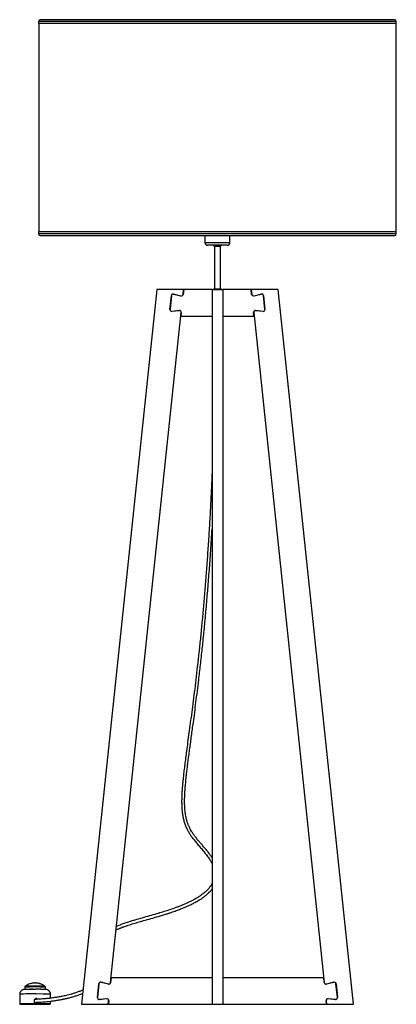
# Model space of a CAD drawing. Header units: millimetres. Extents: x 390 to 963, y 380 to 715.
# Tile 1 of 4: x 390 to 453, y 380 to 547. Entities that reach past the tile are written whole.
import ezdxf

# ---------------------------------------------------------------- set-up
doc = ezdxf.new("R2010")
doc.units = ezdxf.units.MM

msp = doc.modelspace()

# ---------------------------------------------------------------- linework, layer by layer
at = {"color": 7, "linetype": 'Continuous', "lineweight": 25}
for p, q in [((452.98, 546.92), (393, 546.92)), ((392.72, 546.64), (392.72, 546.3)), ((449.14, 546.3), (392.72, 546.3)), ((392.76, 546.3), (392.76, 510.99)), ((453.26, 546.3), (449.14, 546.3)), ((453.22, 510.99), (453.22, 546.3)), ((453.26, 546.3), (453.26, 546.64)), ((392.72, 510.99), (392.72, 510.65)), ((449.14, 510.99), (392.72, 510.99)), ((393, 510.37), (452.98, 510.37)), ((420.86, 510.37), (420.86, 509.22)), ((425.11, 509.22), (425.11, 510.37)), ((453.26, 510.99), (449.14, 510.99)), ((453.26, 510.65), (453.26, 510.99)), ((424.61, 508.72), (421.36, 508.72)), ((422.49, 508.57), (422.49, 501.37)), ((422.49, 508.57), (423.49, 508.57)), ((423.49, 501.37), (423.49, 508.57)), ((423.49, 508.57), (423.49, 508.57)), ((412.74, 501.22), (399.99, 380.22)), ((417.26, 501.22), (412.74, 501.22)), ((414.95, 497.87), (415.2, 500.21)), ((415.22, 500.21), (414.97, 497.87)), ((416.81, 500.14), (415.56, 500.45)), ((415.57, 500.47), (416.81, 500.16)), ((417.18, 500.42), (417.26, 501.22)), ((417.28, 501.22), (417.2, 500.42)), ((422.09, 501.22), (417.28, 501.22)), ((422.09, 501.22), (422.09, 380.22)), ((422.09, 501.22), (423.89, 501.22)), ((422.49, 501.37), (423.49, 501.37)), ((423.49, 501.37), (423.49, 501.37)), ((428.69, 501.22), (423.89, 501.22)), ((423.89, 501.22), (423.89, 380.22)), ((428.78, 500.42), (428.69, 501.22)), ((433.24, 501.22), (428.71, 501.22)), ((428.71, 501.22), (428.8, 500.42)), ((429.17, 500.16), (430.41, 500.47)), ((430.42, 500.45), (429.17, 500.14)), ((431.01, 497.87), (430.76, 500.21)), ((430.78, 500.21), (431.03, 497.87)), ((445.99, 380.22), (433.24, 501.22)), ((404.9, 383.92), (416.85, 497.33)), ((415.28, 497.56), (416.53, 497.68)), ((416.53, 497.66), (415.28, 497.54)), ((416.87, 497.32), (416.81, 496.72)), ((429.17, 496.72), (429.11, 497.32)), ((429.13, 497.33), (441.07, 383.92)), ((429.45, 497.68), (430.7, 497.56)), ((430.7, 497.54), (429.45, 497.66)), ((416.81, 496.72), (422.09, 496.72)), ((423.89, 496.72), (429.17, 496.72)), ((402.68, 381.37), (402.92, 383.71)), ((402.94, 383.71), (402.7, 381.37)), ((403.29, 383.97), (404.53, 383.66)), ((404.53, 383.64), (403.29, 383.95)), ((405.01, 384.72), (404.92, 383.92)), ((422.09, 384.72), (405.01, 384.72)), ((440.97, 384.72), (423.89, 384.72)), ((441.05, 383.92), (440.97, 384.72)), ((441.45, 383.66), (442.69, 383.97)), ((442.69, 383.95), (441.45, 383.64)), ((443.28, 381.37), (443.04, 383.71)), ((443.06, 383.71), (443.3, 381.37)), ((389.53, 381.93), (389.53, 380.28)), ((390.38, 383.13), (390.38, 382.73)), ((393.88, 382.73), (393.88, 383.13)), ((394.73, 381.25), (394.73, 381.92)), ((391.65, 380.24), (391.65, 380.24)), ((392.02, 380.32), (392.02, 380.92)), ((392.02, 380.32), (392.02, 380.32)), ((392.08, 381.09), (392.14, 381.05)), ((392.23, 380.38), (392.23, 380.56)), ((392.23, 380.23), (392.23, 380.24)), ((392.24, 380.24), (392.23, 380.23)), ((392.24, 380.38), (392.24, 380.56)), ((392.6, 380.57), (392.6, 380.31)), ((392.6, 380.38), (392.6, 380.57)), ((392.61, 380.32), (392.6, 380.31)), ((392.61, 380.57), (392.61, 380.32)), ((394.73, 380.27), (394.73, 380.75)), ((399.99, 380.22), (404.51, 380.22)), ((403, 381.06), (404.25, 381.18)), ((404.25, 381.16), (403, 381.04)), ((404.51, 380.22), (404.58, 380.83)), ((404.6, 380.82), (404.53, 380.22)), ((404.53, 380.22), (422.09, 380.22)), ((422.09, 380.22), (423.89, 380.22)), ((423.89, 380.22), (441.44, 380.22)), ((441.44, 380.22), (441.38, 380.82)), ((441.4, 380.83), (441.46, 380.22)), ((441.46, 380.22), (445.99, 380.22)), ((441.73, 381.18), (442.98, 381.06)), ((442.98, 381.04), (441.73, 381.16))]:
    msp.add_line(p, q, dxfattribs=at)
at = {"color": 8, "linetype": 'Continuous', "lineweight": 25}
for p, q in [((449.14, 546.64), (392.72, 546.64)), ((453.26, 546.64), (449.14, 546.64)), ((449.14, 510.65), (392.72, 510.65)), ((453.26, 510.65), (449.14, 510.65)), ((420.86, 509.22), (425.1, 509.22)), ((425.1, 509.22), (425.11, 509.22))]:
    msp.add_line(p, q, dxfattribs=at)
at = {"color": 7, "linetype": 'Continuous', "lineweight": 25, "flags": 128}
for points in [[(391.65, 380.24), (391.35, 380.24), (391.07, 380.24), (390.8, 380.24), (390.55, 380.24), (390.32, 380.25), (390.11, 380.25), (389.94, 380.26), (389.79, 380.26), (389.67, 380.26), (389.59, 380.27), (389.54, 380.27), (389.53, 380.28), (389.55, 380.28), (389.61, 380.29), (389.7, 380.29), (389.82, 380.3), (389.98, 380.3), (390.16, 380.3), (390.37, 380.31), (390.61, 380.31), (390.86, 380.31), (391.14, 380.31), (391.42, 380.32), (391.72, 380.32), (392.02, 380.32)], [(392.02, 380.32), (391.71, 380.32), (391.41, 380.31), (391.12, 380.31), (390.85, 380.31), (390.59, 380.31), (390.36, 380.31), (390.15, 380.3), (389.98, 380.3), (389.83, 380.29), (389.72, 380.29), (389.64, 380.29), (389.6, 380.28), (389.6, 380.28), (389.63, 380.27), (389.7, 380.27), (389.81, 380.26), (389.95, 380.26), (390.12, 380.25), (390.32, 380.25), (390.55, 380.25), (390.8, 380.24), (391.07, 380.24), (391.36, 380.24), (391.65, 380.24)], [(391.94, 380.24), (392.24, 380.24), (392.54, 380.24), (392.84, 380.24), (393.12, 380.24), (393.39, 380.24), (393.64, 380.24), (393.87, 380.25), (394.07, 380.25), (394.25, 380.25), (394.4, 380.26), (394.52, 380.26), (394.6, 380.27), (394.65, 380.27), (394.66, 380.28), (394.64, 380.28), (394.58, 380.28), (394.49, 380.29), (394.36, 380.29), (394.2, 380.3), (394.02, 380.3), (393.81, 380.3), (393.57, 380.31), (393.31, 380.31), (393.04, 380.31), (392.75, 380.31), (392.46, 380.32), (392.16, 380.32), (391.86, 380.32), (391.56, 380.32), (391.28, 380.31), (391, 380.31), (390.74, 380.31), (390.5, 380.31), (390.28, 380.3), (390.09, 380.3), (389.92, 380.3), (389.79, 380.29), (389.69, 380.29), (389.63, 380.28), (389.6, 380.28), (389.6, 380.27), (389.64, 380.27), (389.72, 380.27), (389.83, 380.26), (389.97, 380.26), (390.14, 380.25), (390.34, 380.25), (390.56, 380.25), (390.81, 380.24), (391.08, 380.24), (391.36, 380.24), (391.65, 380.24), (391.94, 380.24)], [(392.61, 380.32), (392.9, 380.31), (393.18, 380.31), (393.45, 380.31), (393.7, 380.31), (393.93, 380.3), (394.14, 380.3), (394.32, 380.3), (394.47, 380.29), (394.58, 380.29), (394.66, 380.28), (394.71, 380.28), (394.73, 380.27), (394.7, 380.27), (394.65, 380.26), (394.56, 380.26), (394.43, 380.26), (394.28, 380.25), (394.09, 380.25), (393.88, 380.24), (393.65, 380.24), (393.39, 380.24), (393.12, 380.24), (392.83, 380.24), (392.54, 380.24), (392.23, 380.23)], [(392.24, 380.24), (392.54, 380.24), (392.84, 380.24), (393.13, 380.24), (393.41, 380.24), (393.66, 380.24), (393.89, 380.25), (394.1, 380.25), (394.28, 380.25), (394.42, 380.26), (394.54, 380.26), (394.61, 380.27), (394.65, 380.27), (394.66, 380.28), (394.62, 380.28), (394.55, 380.29), (394.45, 380.29), (394.31, 380.29), (394.14, 380.3), (393.93, 380.3), (393.71, 380.31), (393.46, 380.31), (393.18, 380.31), (392.9, 380.31), (392.6, 380.31)]]:
    msp.add_lwpolyline(points, dxfattribs=at)
at = {"color": 7, "linetype": 'Continuous', "lineweight": 25}
for centre, radius, start, end in [((393, 546.64), 0.278, 90, 180), ((452.98, 546.64), 0.278, 0, 90), ((393, 510.65), 0.278, 180, 270), ((452.98, 510.65), 0.278, 270, 0), ((421.36, 509.22), 0.5, 180, 270), ((422.49, 508.72), 0.15, 180, 270), ((423.49, 508.72), 0.15, 270, 0), ((423.48, 508.71), 0.149, 270.2584, 0.2561), ((424.61, 509.22), 0.5, 270, 0), ((415.5, 500.18), 0.3, 76.0866, 173.9848), ((415.5, 500.18), 0.28, 76.0866, 173.9848), ((416.88, 500.46), 0.32, 256.0866, 353.9848), ((416.88, 500.46), 0.3, 256.0866, 353.9848), ((422.49, 501.22), 0.15, 90, 177.6143), ((423.49, 501.22), 0.15, 2.3857, 90), ((423.48, 501.22), 0.149, 2.1255, 89.7461), ((429.1, 500.46), 0.32, 186.0152, 283.9134), ((429.1, 500.46), 0.3, 186.0152, 283.9134), ((430.48, 500.18), 0.3, 6.0152, 103.9134), ((430.48, 500.18), 0.28, 6.0152, 103.9134), ((415.25, 497.84), 0.3, 173.9848, 275.1113), ((415.25, 497.84), 0.28, 173.9848, 275.1113), ((416.56, 497.36), 0.32, 353.9848, 95.1113), ((416.56, 497.36), 0.3, 353.9848, 95.1113), ((429.42, 497.36), 0.32, 84.8887, 186.0152), ((429.42, 497.36), 0.3, 84.8887, 186.0152), ((430.73, 497.84), 0.28, 264.8887, 6.0152), ((430.73, 497.84), 0.3, 264.8887, 6.0152), ((403.22, 383.68), 0.3, 76.0866, 173.9848), ((403.22, 383.68), 0.28, 76.0866, 173.9848), ((404.61, 383.96), 0.32, 256.0866, 353.9848), ((404.61, 383.96), 0.3, 256.0866, 353.9848), ((441.37, 383.96), 0.32, 186.0152, 283.9134), ((441.37, 383.96), 0.3, 186.0152, 283.9134), ((442.76, 383.68), 0.3, 6.0152, 103.9134), ((442.76, 383.68), 0.28, 6.0152, 103.9134), ((391.72, 353.26), 29.5, 88.9611, 92.6475), ((391.88, 326.43), 56.32, 89.6138, 91.4463), ((392.7, 361.11), 21.65, 86.8228, 91.1711), ((392.44, 334.57), 48.19, 88.3812, 90.2209), ((392.03, 221.25), 159.13, 89.7952, 90.006), ((402.97, 381.34), 0.3, 173.9848, 275.1113), ((402.97, 381.34), 0.28, 173.9848, 275.1113), ((404.28, 380.86), 0.32, 353.9848, 95.1113), ((404.28, 380.86), 0.3, 353.9848, 95.1113), ((441.7, 380.86), 0.32, 84.8887, 186.0152), ((441.7, 380.86), 0.3, 84.8887, 186.0152), ((443, 381.34), 0.3, 264.8887, 6.0152), ((443, 381.34), 0.28, 264.8887, 6.0152)]:
    msp.add_arc(centre, radius, start, end, dxfattribs=at)
at = {"color": 8, "linetype": 'Continuous', "lineweight": 25}
for centre, radius, start, end in [((391.47, 342.83), 39.15, 88.7641, 92.8445), ((392.1, 340.42), 42.74, 87.619, 92.3124), ((392.1, 341.74), 41.58, 87.6657, 92.263), ((392.85, 343.84), 38.13, 87.1838, 90.8101)]:
    msp.add_arc(centre, radius, start, end, dxfattribs=at)
at = {"color": 7, "linetype": 'Continuous', "lineweight": 25}
for points, knots in [([(422.09, 470.33), (422.06, 469.69), (421.99, 468.04), (421.86, 465.38), (421.69, 462.34), (421.51, 459.33), (421.31, 456.36), (421.1, 453.46), (420.88, 450.65), (420.65, 447.92), (420.41, 445.28), (420.16, 442.74), (419.91, 440.3), (419.65, 437.97), (419.39, 435.74), (419.14, 433.61), (418.89, 431.6), (418.64, 429.69), (418.4, 427.89), (418.17, 426.19), (417.95, 424.6), (417.76, 423.18), (417.6, 421.92), (417.45, 420.81), (417.35, 419.95), (417.27, 419.29), (417.22, 418.85), (417.18, 418.45), (417.15, 418.11), (417.12, 417.85), (417.1, 417.67), (417.09, 417.55), (417.08, 417.44), (417.07, 417.32), (417.06, 417.17), (417.04, 416.96), (417.02, 416.7), (417, 416.4), (416.97, 415.92), (416.94, 415.29), (416.93, 414.55), (416.94, 413.87), (416.98, 413.23), (417.04, 412.63), (417.13, 412.01), (417.27, 411.39), (417.46, 410.76), (417.7, 410.16), (417.98, 409.6), (418.28, 409.08), (418.63, 408.57), (419.03, 408.05), (419.49, 407.49), (420, 406.9), (420.44, 406.38), (420.8, 405.95), (421.07, 405.61), (421.33, 405.26), (421.56, 404.93), (421.74, 404.65), (421.87, 404.41), (421.97, 404.22), (422.04, 404.08), (422.08, 404), (422.09, 403.98)], [0, 0, 0, 0, 0.022883, 0.059138, 0.095673, 0.132319, 0.168412, 0.203835, 0.23853, 0.272445, 0.305543, 0.337789, 0.369155, 0.39962, 0.429178, 0.457824, 0.485556, 0.512374, 0.538296, 0.563382, 0.587642, 0.61108, 0.630053, 0.648461, 0.666308, 0.674529, 0.682611, 0.689921, 0.696173, 0.701424, 0.703943, 0.706169, 0.708107, 0.710045, 0.712984, 0.716904, 0.72181, 0.727653, 0.734318, 0.750241, 0.76557, 0.780313, 0.794043, 0.807427, 0.821652, 0.836685, 0.85224, 0.867677, 0.881564, 0.894742, 0.906669, 0.919615, 0.933232, 0.946584, 0.959154, 0.965882, 0.972402, 0.978728, 0.9847, 0.98981, 0.993251, 0.996224, 0.999021, 1, 1, 1, 1]), ([(422.09, 405.01), (422.06, 405.07), (421.92, 405.29), (421.65, 405.67), (421.27, 406.17), (420.86, 406.67), (420.43, 407.16), (420.02, 407.64), (419.63, 408.1), (419.27, 408.55), (418.95, 408.99), (418.68, 409.4), (418.47, 409.75), (418.31, 410.05), (418.19, 410.3), (418.09, 410.52), (418.01, 410.74), (417.93, 410.96), (417.85, 411.19), (417.78, 411.43), (417.71, 411.7), (417.65, 412), (417.59, 412.34), (417.53, 412.73), (417.49, 413.16), (417.45, 413.64), (417.44, 414.17), (417.43, 414.72), (417.44, 415.23), (417.46, 415.69), (417.48, 416.09), (417.51, 416.44), (417.53, 416.73), (417.54, 416.96), (417.56, 417.15), (417.57, 417.31), (417.6, 417.57), (417.64, 417.98), (417.69, 418.55), (417.76, 419.19), (417.85, 419.93), (417.95, 420.74), (418.06, 421.62), (418.18, 422.55), (418.32, 423.54), (418.46, 424.58), (418.6, 425.66), (418.76, 426.78), (418.93, 428.1), (419.14, 429.63), (419.36, 431.39), (419.59, 433.23), (419.85, 435.33), (420.13, 437.72), (420.42, 440.4), (420.71, 443.19), (420.98, 446.08), (421.25, 449.07), (421.5, 452.14), (421.75, 455.42), (421.94, 458.28), (422.05, 460.11), (422.09, 460.72)], [0, 0, 0, 0, 0.002942, 0.01258, 0.023098, 0.034594, 0.046537, 0.058732, 0.071181, 0.083881, 0.096764, 0.109029, 0.120178, 0.128628, 0.135885, 0.142594, 0.149206, 0.155698, 0.162132, 0.169176, 0.176893, 0.185461, 0.194956, 0.205465, 0.217086, 0.229691, 0.243583, 0.257453, 0.270241, 0.280589, 0.289799, 0.297755, 0.304357, 0.309519, 0.31322, 0.316557, 0.320014, 0.330604, 0.342446, 0.355666, 0.370385, 0.386739, 0.40316, 0.420877, 0.439046, 0.457613, 0.476572, 0.495918, 0.515644, 0.543373, 0.571783, 0.600847, 0.630527, 0.669912, 0.71015, 0.751158, 0.793129, 0.836025, 0.879735, 0.92413, 0.974479, 1, 1, 1, 1]), ([(422.09, 400.67), (422.04, 400.58), (421.91, 400.35), (421.67, 400.02), (421.39, 399.69), (421.09, 399.4), (420.82, 399.16), (420.57, 398.95), (420.27, 398.72), (419.89, 398.46), (419.41, 398.16), (418.91, 397.88), (418.45, 397.64), (418.06, 397.46), (417.72, 397.3), (417.44, 397.18), (417.2, 397.08), (416.95, 396.97), (416.62, 396.84), (416.19, 396.68), (415.54, 396.44), (414.7, 396.15), (413.69, 395.83), (412.61, 395.51), (411.45, 395.18), (410.21, 394.83), (409.21, 394.54), (408.46, 394.32), (407.97, 394.16), (407.54, 394.02), (407.16, 393.89), (406.82, 393.77), (406.49, 393.64), (406.18, 393.52), (405.98, 393.43), (405.9, 393.4)], [0, 0, 0, 0, 0.015924, 0.037689, 0.061106, 0.082245, 0.100618, 0.116044, 0.132246, 0.156917, 0.185838, 0.219383, 0.244137, 0.266289, 0.285575, 0.301799, 0.314809, 0.325504, 0.34522, 0.369274, 0.397802, 0.454467, 0.511232, 0.567516, 0.638779, 0.71233, 0.78751, 0.822741, 0.854902, 0.883673, 0.909166, 0.931843, 0.955127, 0.981422, 1, 1, 1, 1]), ([(405.84, 392.82), (405.88, 392.84), (405.99, 392.89), (406.18, 392.97), (406.38, 393.06), (406.56, 393.13), (406.72, 393.19), (406.88, 393.26), (407.07, 393.33), (407.33, 393.42), (407.68, 393.54), (408.11, 393.68), (408.57, 393.83), (409.04, 393.97), (409.52, 394.11), (410, 394.25), (410.73, 394.45), (411.73, 394.73), (413.02, 395.11), (414.1, 395.43), (414.89, 395.69), (415.37, 395.85), (415.81, 396.01), (416.21, 396.15), (416.58, 396.29), (416.97, 396.44), (417.4, 396.61), (417.89, 396.83), (418.44, 397.08), (419.04, 397.38), (419.68, 397.74), (420.27, 398.11), (420.78, 398.47), (421.17, 398.79), (421.5, 399.09), (421.81, 399.41), (421.99, 399.63), (422.09, 399.75)], [0, 0, 0, 0, 0.009621, 0.028517, 0.045087, 0.058207, 0.068756, 0.080616, 0.094225, 0.109635, 0.136832, 0.166971, 0.197256, 0.227568, 0.257847, 0.288034, 0.318067, 0.390617, 0.466213, 0.543968, 0.573348, 0.600385, 0.625085, 0.647471, 0.667577, 0.687172, 0.712229, 0.740112, 0.770964, 0.805367, 0.842804, 0.8825, 0.910552, 0.935503, 0.957598, 0.977071, 1, 1, 1, 1]), ([(392.13, 383.83), (392.12, 383.83), (392.07, 383.83), (391.97, 383.82), (391.81, 383.81), (391.63, 383.79), (391.41, 383.74), (391.17, 383.67), (390.93, 383.57), (390.71, 383.45), (390.55, 383.36), (390.48, 383.3), (390.47, 383.29)], [0, 0, 0, 0, 0.010632, 0.089142, 0.164911, 0.284666, 0.388499, 0.551531, 0.701237, 0.836712, 0.981693, 1, 1, 1, 1]), ([(393.79, 383.29), (393.77, 383.3), (393.69, 383.36), (393.54, 383.46), (393.35, 383.56), (393.15, 383.64), (392.96, 383.71), (392.78, 383.76), (392.62, 383.79), (392.47, 383.81), (392.35, 383.82), (392.26, 383.82), (392.19, 383.83), (392.15, 383.83), (392.13, 383.83)], [0, 0, 0, 0, 0.039803, 0.170343, 0.29583, 0.415533, 0.528498, 0.633477, 0.728864, 0.812643, 0.882482, 0.935875, 0.97133, 1, 1, 1, 1]), ([(390.42, 382.74), (390.38, 382.73), (390.33, 382.73), (390.28, 382.73), (390.22, 382.72), (390.16, 382.71), (390.09, 382.69), (390.01, 382.66), (389.91, 382.61), (389.81, 382.54), (389.72, 382.45), (389.64, 382.34), (389.57, 382.2), (389.53, 382.06), (389.53, 381.97), (389.53, 381.93)], [0, 0, 0, 0, 0.148561, 0.24484, 0.302975, 0.345131, 0.390541, 0.447222, 0.512497, 0.583828, 0.662604, 0.746595, 0.833617, 0.922234, 1, 1, 1, 1]), ([(390.47, 383.29), (390.47, 383.29), (390.44, 383.28), (390.41, 383.24), (390.38, 383.18), (390.38, 383.14), (390.38, 383.13)], [0, 0, 0, 0, 0.099622, 0.406284, 0.751973, 1, 1, 1, 1]), ([(392.02, 380.55), (392.07, 380.55), (392.18, 380.55), (392.38, 380.56), (392.62, 380.57), (392.9, 380.58), (393.24, 380.6), (393.66, 380.64), (394.18, 380.69), (394.64, 380.74), (395.04, 380.79), (395.35, 380.83), (395.66, 380.88), (395.96, 380.93), (396.24, 380.98), (396.49, 381.02), (396.69, 381.06), (396.86, 381.09), (397.02, 381.13), (397.19, 381.16), (397.38, 381.2), (397.59, 381.25), (397.83, 381.31), (398.09, 381.38), (398.37, 381.45), (398.67, 381.54), (398.97, 381.63), (399.27, 381.73), (399.54, 381.82), (399.78, 381.91), (399.99, 381.99), (400.13, 382.05), (400.18, 382.07)], [0, 0, 0, 0, 0.038689, 0.088538, 0.140737, 0.195067, 0.251234, 0.325351, 0.399128, 0.472306, 0.508587, 0.544619, 0.579825, 0.612479, 0.642567, 0.670214, 0.687514, 0.703791, 0.719075, 0.734579, 0.752505, 0.772791, 0.795307, 0.818498, 0.84341, 0.869897, 0.897447, 0.923184, 0.946629, 0.966753, 0.985055, 1, 1, 1, 1]), ([(400.25, 382.65), (400.21, 382.63), (400.11, 382.58), (399.93, 382.51), (399.59, 382.37), (399.14, 382.21), (398.6, 382.04), (398.09, 381.89), (397.63, 381.77), (397.21, 381.68), (396.85, 381.6), (396.51, 381.53), (396.2, 381.48), (395.9, 381.42), (395.58, 381.37), (395.25, 381.32), (394.9, 381.28), (394.56, 381.23), (394.12, 381.18), (393.63, 381.14), (393.13, 381.1), (392.69, 381.07), (392.35, 381.06), (392.15, 381.05), (392.07, 381.05), (392.06, 381.05)], [0, 0, 0, 0, 0.008647, 0.027064, 0.047677, 0.096167, 0.143807, 0.190139, 0.234762, 0.271341, 0.306629, 0.340428, 0.372552, 0.403469, 0.435423, 0.474734, 0.515893, 0.558963, 0.604013, 0.686763, 0.769447, 0.851578, 0.932691, 0.990663, 1, 1, 1, 1]), ([(393.88, 383.13), (393.88, 383.13), (393.88, 383.16), (393.86, 383.21), (393.83, 383.26), (393.8, 383.28), (393.79, 383.29)], [0, 0, 0, 0, 0.116313, 0.479054, 0.770232, 1, 1, 1, 1]), ([(394.72, 381.92), (394.72, 381.95), (394.73, 382.03), (394.7, 382.15), (394.65, 382.29), (394.57, 382.4), (394.49, 382.5), (394.4, 382.57), (394.31, 382.63), (394.23, 382.67), (394.15, 382.7), (394.09, 382.71), (394.04, 382.72), (394, 382.72), (393.95, 382.73), (393.91, 382.73), (393.86, 382.73), (393.84, 382.73)], [0, 0, 0, 0, 0.048707, 0.139549, 0.224105, 0.30336, 0.377686, 0.447093, 0.511249, 0.569271, 0.619377, 0.661315, 0.7008, 0.745602, 0.804269, 0.897002, 1, 1, 1, 1]), ([(392.02, 380.92), (392.02, 380.95), (392.03, 381.02), (392.08, 381.1), (392.16, 381.17), (392.25, 381.21), (392.35, 381.21), (392.44, 381.19), (392.52, 381.13), (392.55, 381.09), (392.56, 381.07)], [0, 0, 0, 0, 0.12968, 0.25934, 0.389521, 0.520045, 0.650007, 0.779383, 0.909052, 1, 1, 1, 1]), ([(392.13, 381.05), (392.12, 381.07), (392.1, 381.08), (392.09, 381.09), (392.08, 381.09)], [0, 0, 0, 0, 0.694408, 1, 1, 1, 1]), ([(392.13, 381.05), (392.12, 381.07), (392.11, 381.08), (392.09, 381.09), (392.08, 381.09)], [0, 0, 0, 0, 0.669232, 1, 1, 1, 1]), ([(392.25, 381.2), (392.28, 381.21), (392.34, 381.21), (392.44, 381.18), (392.51, 381.13), (392.54, 381.09), (392.55, 381.07)], [0, 0, 0, 0, 0.266249, 0.538388, 0.811175, 1, 1, 1, 1]), ([(392.55, 381.07), (392.55, 381.08), (392.53, 381.12), (392.47, 381.17), (392.38, 381.21), (392.3, 381.22), (392.26, 381.2), (392.25, 381.2)], [0, 0, 0, 0, 0.095282, 0.369141, 0.643762, 0.917137, 1, 1, 1, 1])]:
    msp.add_open_spline(points, degree=3, knots=knots, dxfattribs=at)

doc.saveas('drawing.dxf')
